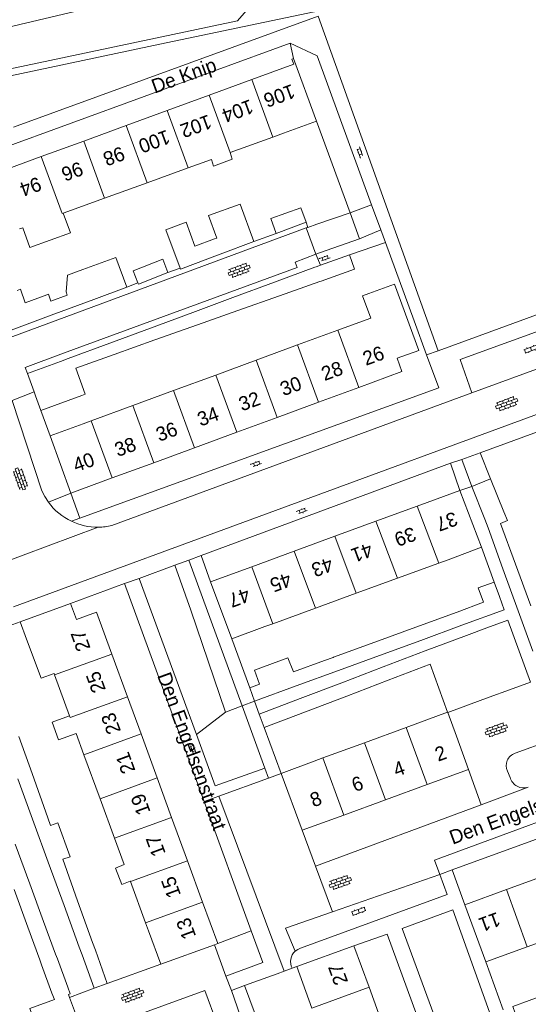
# Model space of a CAD drawing. Extents: x 99476 to 102828, y 406437 to 407931.
# Tile 110 of 162: x 100638 to 100710, y 407209 to 407348. Entities that reach past the tile are written whole.
import ezdxf

# ---------------------------------------------------------------- set-up
doc = ezdxf.new("R2010")
doc.units = 0
doc.header["$MEASUREMENT"] = 0
for name, color, linetype, lineweight in [('BG_bijgebouw', 253, 'Continuous', 0), ('BG_dakoverstek', 253, 'Continuous', 13), ('BG_dakoverstek bijgebouw', 253, 'Continuous', 0), ('BG_heg haag', 253, 'Continuous', 0), ('BG_hek', 253, 'Continuous', 0), ('BG_hoofdgebouw', 253, 'Continuous', 13), ('BG_huisnummer', 253, 'Continuous', 0), ('BG_insteek sloot', 253, 'Continuous', 0), ('BG_kant sloot', 253, 'Continuous', 0), ('BG_kant verharding', 253, 'Continuous', 0), ('BG_open verharding', 253, 'Continuous', 0), ('BG_schutting', 253, 'Continuous', 0), ('BG_straatnaam', 253, 'Continuous', 0), ('BG_tussenmuur', 253, 'Continuous', 0), ('BG_vlakafsluiter', 253, 'Continuous', 0)]:
    doc.layers.add(name, color=color, linetype=linetype, lineweight=lineweight)
doc.styles.add('Style-WORKING', font='WORKING.shx')

# ---------------------------------------------------------------- blocks, each defined once
blk = doc.blocks.new('S02OV6')
at = {"layer": 'BG_open verharding', "linetype": 'Continuous', "lineweight": 0}
for p, q in [((0, 0.20784), (1.371449, 0.20784)), ((0.085505, 0.20784), (0.085505, 0.268177)), ((0.485, -0.192), (0.486, 0.207)), ((0.885505, 0.20784), (0.885505, 0.31106)), ((1.285, -0.193), (1.285, 0.207)), ((0.268333, -0.19216), (1.549656, -0.19216)), ((0.885505, -0.32925), (0.885505, -0.19216))]:
    blk.add_line(p, q, dxfattribs=at)
blk = doc.blocks.new('S02OV4')
at = {"layer": 'BG_open verharding', "linetype": 'Continuous', "lineweight": 0}
for p, q in [((0, -0.200092), (0, 0.200092)), ((0, 0.2), (3.201, 0.2)), ((0.214, 0.6), (2.9, 0.6)), ((0.4, 0.199), (0.4, 0.6)), ((0.8, 0.6), (0.8, 0.7)), ((0.8, -0.2), (0.8, 0.2)), ((1.2, 0.2), (1.2, 0.6)), ((1.6, 0.6), (1.6, 0.7)), ((1.6, -0.2), (1.6, 0.2)), ((2, 0.199), (2, 0.6)), ((2.4, 0.6), (2.4, 0.7)), ((2.4, -0.2), (2.4, 0.2)), ((2.8, 0.2), (2.8, 0.6)), ((3.2, -0.199908), (3.2, 0.200092)), ((0, -0.2), (3.2, -0.199)), ((0.31, -0.6), (2.9, -0.6)), ((0.4, -0.6), (0.399, -0.2)), ((0.8, -0.7), (0.8, -0.6)), ((1.2, -0.6), (1.2, -0.2)), ((1.6, -0.7), (1.6, -0.6)), ((2, -0.6), (1.999, -0.2)), ((2.4, -0.7), (2.4, -0.6)), ((2.8, -0.6), (2.8, -0.2))]:
    blk.add_line(p, q, dxfattribs=at)
blk = doc.blocks.new('S02OV2')
at = {"layer": 'BG_open verharding', "linetype": 'Continuous', "lineweight": 0}
for p, q in [((0.052866, 0.482148), (0.183301, 0.482148)), ((0.183301, -1.01785), (0.183301, 0.982147)), ((0.183301, 0.895191), (0.705039, 0.895191)), ((0.705039, -1.01785), (0.705039, 0.982147)), ((0.705039, 0.43867), (0.835473, 0.43867)), ((0.052866, -0.517416), (0.183301, -0.517416)), ((0.183301, -0.017851), (0.705039, -0.017851)), ((0.183301, -0.930894), (0.705039, -0.930894)), ((0.705039, -0.473938), (0.835473, -0.473938))]:
    blk.add_line(p, q, dxfattribs=at)

msp = doc.modelspace()

# ---------------------------------------------------------------- linework, layer by layer
at = {"layer": 'BG_bijgebouw', "linetype": 'Continuous', "lineweight": 0}
for p, q in [((100685.2, 407320.6), (100680.481, 407318.96)), ((100686.491, 407316.88), (100685.2, 407320.6)), ((100678.959, 407319.24), (100674.72, 407317.671)), ((100679.188, 407318.511), (100680.481, 407318.96)), ((100678.959, 407318.431), (100679.188, 407318.511)), ((100680.311, 407314.746), (100678.959, 407318.431)), ((100666.768, 407314.721), (100671.566, 407316.533)), ((100681.77, 407315.25), (100686.491, 407316.88)), ((100681.77, 407315.25), (100680.311, 407314.746)), ((100652.035, 407314.255), (100653.582, 407310.082)), ((100680.972, 407313.157), (100685.07, 407314.61)), ((100674.475, 407310.762), (100680.16, 407312.866)), ((100680.16, 407312.866), (100680.36, 407312.94)), ((100680.36, 407312.94), (100680.972, 407313.157)), ((100668.6, 407308.588), (100674.475, 407310.762)), ((100680.895, 407310.868), (100675.181, 407308.841)), ((100681.071, 407310.93), (100680.895, 407310.868)), ((100653.582, 407310.082), (100648.893, 407308.332)), ((100642.481, 407309.079), (100641.869, 407308.848)), ((100648.893, 407308.332), (100642.882, 407306.089)), ((100662.921, 407306.487), (100668.6, 407308.588)), ((100675.181, 407308.841), (100669.277, 407306.747)), ((100656.925, 407304.268), (100662.921, 407306.487)), ((100669.277, 407306.747), (100663.569, 407304.723)), ((100642.882, 407306.089), (100637.231, 407303.98)), ((100651.182, 407302.143), (100656.925, 407304.268)), ((100663.569, 407304.723), (100657.544, 407302.586)), ((100645.292, 407299.964), (100651.182, 407302.143)), ((100657.544, 407302.586), (100651.772, 407300.539)), ((100644.201, 407299.56), (100639.511, 407297.84)), ((100644.201, 407299.56), (100645.292, 407299.964)), ((100651.772, 407300.539), (100646.351, 407298.616)), ((100639.511, 407297.84), (100640.462, 407295.232)), ((100640.462, 407295.232), (100640.67, 407294.66)), ((100702.39, 407281.87), (100705.05, 407282.931)), ((100705.05, 407282.931), (100706.91, 407278.29)), ((100704.24, 407277.23), (100702.39, 407281.87)), ((100704.24, 407277.23), (100704.68, 407276.017)), ((100704.68, 407276.017), (100706.795, 407270.191)), ((100706.442, 407276.638), (100708.578, 407270.849)), ((100706.795, 407270.191), (100708.94, 407264.28)), ((100708.578, 407270.849), (100710.751, 407264.959)), ((100704.057, 407265.465), (100700.301, 407264.091)), ((100700.301, 407264.091), (100694.479, 407261.961)), ((100708.94, 407264.28), (100711.026, 407258.534)), ((100694.479, 407261.961), (100688.658, 407259.831)), ((100695.166, 407260.082), (100700.989, 407262.212)), ((100704.536, 407261.841), (100701.639, 407260.764)), ((100701.639, 407260.764), (100698.734, 407259.684)), ((100688.658, 407259.831), (100682.834, 407257.7)), ((100689.345, 407257.952), (100695.166, 407260.082)), ((100698.734, 407259.684), (100695.8, 407258.593)), ((100682.834, 407257.7), (100682.76, 407257.673)), ((100683.521, 407255.821), (100689.345, 407257.952)), ((100695.8, 407258.593), (100689.831, 407256.316)), ((100681.532, 407257.224), (100677.176, 407255.63)), ((100689.831, 407256.316), (100683.977, 407254.082)), ((100690.547, 407254.438), (100696.49, 407256.706)), ((100696.49, 407256.706), (100698.968, 407249.928)), ((100677.519, 407253.625), (100683.521, 407255.821)), ((100670.967, 407253.359), (100672.361, 407253.869)), ((100671.663, 407251.482), (100677.519, 407253.625)), ((100683.977, 407254.082), (100678.123, 407251.849)), ((100684.693, 407252.205), (100690.547, 407254.438)), ((100707.734, 407253.099), (100710.697, 407254.183)), ((100671.663, 407251.482), (100670.967, 407253.359)), ((100678.839, 407249.971), (100684.693, 407252.205)), ((100701.906, 407250.967), (100704.843, 407252.041)), ((100704.843, 407252.041), (100707.734, 407253.099)), ((100678.123, 407251.849), (100672.314, 407249.633)), ((100698.98, 407249.896), (100701.906, 407250.967)), ((100672.314, 407249.633), (100673.013, 407247.748)), ((100673.013, 407247.748), (100678.839, 407249.971)), ((100640.167, 407241.247), (100638.283, 407246.5)), ((100642.417, 407234.973), (100640.167, 407241.247)), ((100638.139, 407240.511), (100640.428, 407234.246)), ((100640.428, 407234.246), (100642.459, 407228.691)), ((100637.781, 407231.229), (100639.849, 407225.622)), ((100642.459, 407228.691), (100644.704, 407222.546)), ((100646.623, 407223.242), (100644.522, 407229.1)), ((100639.849, 407225.622), (100641.806, 407220.314)), ((100637.635, 407224.812), (100639.573, 407219.498)), ((100648.736, 407217.351), (100646.623, 407223.242)), ((100644.704, 407222.546), (100646.854, 407216.664)), ((100641.806, 407220.314), (100643.511, 407215.69)), ((100639.573, 407219.498), (100641.261, 407214.87)), ((100649.131, 407216.25), (100648.736, 407217.351)), ((100646.854, 407216.664), (100647.25, 407215.58)), ((100650.82, 407211.54), (100649.131, 407216.25)), ((100641.261, 407214.87), (100641.515, 407214.181)), ((100643.763, 407215.003), (100643.511, 407215.69)), ((100645.231, 407211), (100643.763, 407215.003)), ((100647.25, 407215.58), (100648.941, 407210.87)), ((100641.515, 407214.181), (100642.991, 407210.18)), ((100648.941, 407210.87), (100650.82, 407211.54)), ((100668.371, 407210.56), (100670.25, 407211.23)), ((100669.633, 407207), (100668.371, 407210.56)), ((100670.25, 407211.23), (100672.33, 407205.52)), ((100642.991, 407210.18), (100643.336, 407209.242)), ((100645.31, 407209.96), (100645.457, 407209.563))]:
    msp.add_line(p, q, dxfattribs=at)
at = {"layer": 'BG_bijgebouw', "linetype": 'Continuous', "lineweight": 0, "flags": 128}
for points in [[(100665.973, 407316.888), (100666.299, 407317.008), (100665.127, 407320.206), (100669.593, 407321.813), (100671.566, 407316.533)], [(100674.72, 407317.671), (100673.975, 407319.765), (100678.219, 407321.299), (100678.959, 407319.24)], [(100661.103, 407312.751), (100659.105, 407318.161), (100661.98, 407319.256), (100663.212, 407315.877), (100665.973, 407316.888)], [(100661.103, 407312.751), (100661.158, 407312.603), (100666.768, 407314.721)], [(100659.365, 407312.121), (100658.692, 407314.009), (100654.5, 407312.361), (100655.141, 407310.68)], [(100685.07, 407314.61), (100685.78, 407312.6), (100681.071, 407310.93)], [(100655.141, 407310.68), (100655.215, 407310.485), (100659.365, 407312.121)], [(100641.869, 407308.848), (100639.194, 407307.839), (100638.523, 407309.768), (100638.069, 407309.607)], [(100706.91, 407278.29), (100707.415, 407277.028), (100706.442, 407276.638)], [(100700.989, 407262.212), (100706.968, 407264.4), (100706.283, 407266.279)], [(100710.697, 407254.183), (100707.499, 407262.943), (100704.536, 407261.841)], [(100672.361, 407253.869), (100671.647, 407255.866), (100676.368, 407257.588), (100677.176, 407255.63)], [(100644.522, 407229.1), (100645.548, 407229.468), (100643.827, 407234.269), (100642.801, 407233.901), (100642.417, 407234.973)], [(100645.231, 407211), (100645.576, 407210.057), (100645.31, 407209.96)], [(100640.82, 407205.29), (100639.841, 407207.97), (100643.336, 407209.242)], [(100645.457, 407209.563), (100646.3, 407207.29), (100640.82, 407205.29)], [(100712.81, 407209.96), (100708.17, 407208.28), (100708.85, 407206.4)]]:
    msp.add_lwpolyline(points, dxfattribs=at)
at = {"layer": 'BG_dakoverstek', "linetype": 'Continuous', "lineweight": 13, "flags": 128}
for points in [[(100665.569, 407328.146), (100665.843, 407327.175), (100668.502, 407328.192), (100668.195, 407329.098)], [(100644.583, 407320.537), (100645.601, 407317.73), (100639.879, 407315.655), (100638.861, 407318.463)], [(100654.073, 407226.012), (100652.89, 407225.543), (100651.972, 407227.863), (100653.213, 407228.354)]]:
    msp.add_lwpolyline(points, dxfattribs=at)
at = {"layer": 'BG_dakoverstek bijgebouw', "linetype": 'Continuous', "lineweight": 0}
for p, q in [((100652.035, 407314.255), (100647.335, 407312.545)), ((100647.335, 407312.545), (100645.209, 407311.772)), ((100647.203, 407294.751), (100641.414, 407292.602)), ((100705.533, 407268.336), (100706.283, 407266.279)), ((100682.76, 407257.673), (100681.532, 407257.224))]:
    msp.add_line(p, q, dxfattribs=at)
at = {"layer": 'BG_dakoverstek bijgebouw', "linetype": 'Continuous', "lineweight": 0, "flags": 128}
for points in [[(100645.209, 407311.772), (100644.981, 407309.397), (100645.154, 407308.933), (100642.846, 407308.077), (100642.481, 407309.079)], [(100646.351, 407298.616), (100647.703, 407294.937), (100647.203, 407294.751)], [(100641.414, 407292.602), (100641.409, 407292.6), (100640.67, 407294.66)], [(100705.533, 407268.336), (100703.306, 407267.524), (100704.057, 407265.465)]]:
    msp.add_lwpolyline(points, dxfattribs=at)
at = {"layer": 'BG_heg haag', "linetype": 'Continuous', "lineweight": 0}
for p, q in [((100680.67, 407348.39), (100697.621, 407301.07)), ((100680.53, 407342.79), (100688.215, 407321.698)), ((100688.215, 407321.698), (100689.504, 407318.159)), ((100689.508, 407318.148), (100686.491, 407316.88)), ((100689.504, 407318.159), (100689.508, 407318.148)), ((100697.621, 407301.07), (100717.145, 407308.195)), ((100645.661, 407280.91), (100642.502, 407279.624)), ((100669.881, 407250.833), (100667.521, 407249.921))]:
    msp.add_line(p, q, dxfattribs=at)
at = {"layer": 'BG_heg haag', "linetype": 'Continuous', "lineweight": 0, "flags": 128}
for points in [[(100637.341, 407294.04), (100641.56, 407281.26), (100641.986, 407280.416), (100642.502, 407279.624)], [(100667.521, 407249.921), (100662.615, 407264.352), (100660.391, 407270.707)]]:
    msp.add_lwpolyline(points, dxfattribs=at)
at = {"layer": 'BG_hek', "linetype": 'Continuous', "lineweight": 0}
msp.add_line((100674.85, 407212.913), (100670.25, 407211.23), dxfattribs=at)
at = {"layer": 'BG_hoofdgebouw', "linetype": 'Continuous', "lineweight": 13}
for p, q in [((100680.431, 407333.56), (100677.16, 407342.429)), ((100671.258, 407339.423), (100665.216, 407337.217)), ((100665.216, 407337.217), (100659.305, 407335.058)), ((100659.305, 407335.058), (100653.481, 407332.931)), ((100653.481, 407332.931), (100647.476, 407330.738)), ((100675.731, 407331.83), (100680.431, 407333.56)), ((100675.731, 407331.83), (100674.242, 407331.29)), ((100647.476, 407330.738), (100641.472, 407328.546)), ((100674.242, 407331.29), (100668.195, 407329.098)), ((100641.472, 407328.546), (100635.444, 407326.344)), ((100665.569, 407328.146), (100662.279, 407326.953)), ((100662.279, 407326.953), (100656.45, 407324.839)), ((100656.45, 407324.839), (100650.44, 407322.661)), ((100650.44, 407322.661), (100644.583, 407320.537)), ((100638.4, 407318.296), (100638.861, 407318.463)), ((100683.43, 407303.971), (100677.741, 407301.878)), ((100684.84, 407304.49), (100683.43, 407303.971)), ((100677.741, 407301.878), (100671.862, 407299.715)), ((100671.862, 407299.715), (100666.179, 407297.625)), ((100666.179, 407297.625), (100660.179, 407295.417)), ((100660.179, 407295.417), (100654.431, 407293.303)), ((100680.713, 407293.794), (100686.402, 407295.885)), ((100674.833, 407291.632), (100680.713, 407293.794)), ((100654.431, 407293.303), (100648.537, 407291.134)), ((100648.537, 407291.134), (100647.411, 407290.72)), ((100669.15, 407289.543), (100674.833, 407291.632)), ((100647.411, 407290.72), (100642.711, 407289.01)), ((100642.711, 407289.01), (100645.661, 407280.91)), ((100663.149, 407287.338), (100669.15, 407289.543)), ((100657.4, 407285.225), (100663.149, 407287.338)), ((100651.505, 407283.058), (100657.4, 407285.225)), ((100645.661, 407280.91), (100651.505, 407283.058)), ((100700.7, 407281.3), (100694.644, 407279.078)), ((100703.74, 407273.25), (100700.7, 407281.3)), ((100694.644, 407279.078), (100688.823, 407276.941)), ((100688.823, 407276.941), (100683.004, 407274.806)), ((100683.004, 407274.806), (100677.268, 407272.701)), ((100699.06, 407271.48), (100703.74, 407273.25)), ((100677.268, 407272.701), (100671.259, 407270.496)), ((100671.259, 407270.496), (100665.44, 407268.36)), ((100697.699, 407270.984), (100691.873, 407268.862)), ((100699.06, 407271.48), (100697.699, 407270.984)), ((100691.873, 407268.862), (100686.049, 407266.74)), ((100665.44, 407268.36), (100668.43, 407260.3)), ((100686.049, 407266.74), (100680.262, 407264.632)), ((100645.631, 407265.29), (100638.511, 407262.7)), ((100680.262, 407264.632), (100674.248, 407262.441)), ((100638.511, 407262.7), (100639.4, 407260.26)), ((100668.43, 407260.3), (100673.121, 407262.03)), ((100674.248, 407262.441), (100673.121, 407262.03)), ((100653.669, 407252.079), (100651.455, 407258.122)), ((100643.365, 407255.189), (100643.296, 407255.378)), ((100645.486, 407249.412), (100643.365, 407255.189)), ((100655.589, 407246.839), (100653.669, 407252.079)), ((100698.968, 407249.928), (100693.092, 407247.767)), ((100698.98, 407249.896), (100700.221, 407246.51)), ((100647.505, 407243.908), (100646.414, 407246.882)), ((100657.865, 407240.625), (100655.589, 407246.839)), ((100693.092, 407247.767), (100687.211, 407245.605)), ((100701.94, 407241.82), (100700.221, 407246.51)), ((100687.211, 407245.605), (100681.33, 407243.442)), ((100649.795, 407237.669), (100647.505, 407243.908)), ((100680.101, 407242.99), (100675.42, 407241.25)), ((100681.33, 407243.442), (100680.101, 407242.99)), ((100675.42, 407241.25), (100678.401, 407233.21)), ((100696.055, 407239.667), (100701.94, 407241.82)), ((100659.918, 407235.022), (100657.865, 407240.625)), ((100690.17, 407237.515), (100696.055, 407239.667)), ((100651.841, 407232.093), (100649.795, 407237.669)), ((100684.285, 407235.362), (100690.17, 407237.515)), ((100678.401, 407233.21), (100684.285, 407235.362)), ((100662.168, 407228.879), (100659.918, 407235.022)), ((100653.213, 407228.354), (100651.841, 407232.093)), ((100664.304, 407223.048), (100662.168, 407228.879)), ((100707.289, 407224.818), (100713.167, 407226.966)), ((100654.095, 407225.951), (100654.073, 407226.012)), ((100656.243, 407220.095), (100654.095, 407225.951)), ((100701.411, 407222.67), (100707.289, 407224.818)), ((100666.45, 407217.19), (100664.304, 407223.048)), ((100704.38, 407214.59), (100701.411, 407222.67)), ((100656.66, 407218.96), (100656.243, 407220.095)), ((100656.66, 407218.96), (100658.371, 407214.26)), ((100716.12, 407218.888), (100710.242, 407216.736)), ((100665.989, 407217.023), (100666.45, 407217.19)), ((100658.371, 407214.26), (100665.989, 407217.023)), ((100677.63, 407213.93), (100685.711, 407216.85)), ((100685.711, 407216.85), (100687.858, 407210.995)), ((100710.242, 407216.736), (100704.38, 407214.59)), ((100679.331, 407209.23), (100677.63, 407213.93)), ((100687.858, 407210.995), (100690.006, 407205.14)), ((100679.772, 407208.029), (100679.331, 407209.23))]:
    msp.add_line(p, q, dxfattribs=at)
at = {"layer": 'BG_hoofdgebouw', "linetype": 'Continuous', "lineweight": 13, "flags": 128}
for points in [[(100677.16, 407342.429), (100676.911, 407342.34), (100677.191, 407341.59), (100671.258, 407339.423)], [(100684.84, 407304.49), (100688.091, 407305.685), (100686.935, 407308.834), (100687.797, 407309.151)], [(100686.402, 407295.885), (100692.511, 407298.13), (100691.827, 407299.989), (100694.906, 407301.12), (100691.459, 407310.497), (100687.797, 407309.151)], [(100651.455, 407258.122), (100649.28, 407264.06), (100646.461, 407263.02), (100645.631, 407265.29)], [(100639.4, 407260.26), (100641.448, 407254.752), (100643.296, 407255.378)], [(100645.486, 407249.412), (100643.007, 407248.501), (100643.932, 407246), (100646.414, 407246.882)]]:
    msp.add_lwpolyline(points, dxfattribs=at)
at = {"layer": 'BG_insteek sloot', "linetype": 'Continuous', "lineweight": 0, "flags": 128}
msp.add_lwpolyline([(100627.669, 407338.991), (100669.231, 407347.75), (100673.64, 407352.84), (100705.43, 407359.68)], dxfattribs=at)
at = {"layer": 'BG_kant sloot', "linetype": 'Continuous', "lineweight": 0, "flags": 128}
msp.add_lwpolyline([(100622.011, 407343.337), (100702.294, 407362.385), (100703.727, 407362.675), (100705.147, 407362.685), (100705.788, 407362.551), (100706.408, 407362.288), (100707.25, 407361.696), (100707.551, 407361.156), (100707.797, 407360.54)], dxfattribs=at)
at = {"layer": 'BG_kant verharding', "linetype": 'Continuous', "lineweight": 0}
for p, q in [((100637.537, 407332.702), (100680.67, 407348.39)), ((100628.705, 407327.082), (100676.701, 407344.57)), ((100676.701, 407344.57), (100680.53, 407342.79)), ((100678.959, 407318.431), (100637.078, 407302.931)), ((100695.992, 407300.487), (100694.237, 407305.273)), ((100702.374, 407295.098), (100724.52, 407303.26)), ((100637.538, 407264.809), (100716.52, 407293.86)), ((100651.478, 407276.34), (100702.374, 407295.098)), ((100700.97, 407285.67), (100703.572, 407286.62)), ((100702.39, 407281.87), (100700.97, 407285.67)), ((100664.101, 407272.091), (100699.36, 407285.17)), ((100699.36, 407285.17), (100700.7, 407281.3)), ((100645.739, 407276.941), (100646.924, 407277.371)), ((100703.74, 407273.25), (100705.533, 407268.336)), ((100665.44, 407268.36), (100664.101, 407272.091)), ((100655.346, 407268.852), (100660.391, 407270.707)), ((100660.391, 407270.707), (100662.33, 407271.42)), ((100662.33, 407271.42), (100669.881, 407250.833)), ((100653.261, 407268.11), (100645.631, 407265.29)), ((100664.501, 407237.281), (100653.261, 407268.11)), ((100668.43, 407260.3), (100670.967, 407253.359)), ((100669.881, 407250.833), (100673.121, 407242.008)), ((100666.076, 407239.486), (100663.417, 407246.758)), ((100708.5, 407244.11), (100715.38, 407246.64)), ((100673.121, 407242.008), (100666.076, 407239.486)), ((100673.636, 407240.603), (100675.42, 407241.25)), ((100703.71, 407236.83), (100701.94, 407241.82)), ((100707.8, 407240.659), (100707.42, 407241.58)), ((100666.601, 407238.05), (100673.636, 407240.603)), ((100699.601, 407227.61), (100734.89, 407240.51)), ((100671.18, 407218.962), (100664.501, 407237.281)), ((100675.838, 407213.274), (100666.601, 407238.05)), ((100680.26, 407228.13), (100703.71, 407236.83)), ((100678.401, 407233.21), (100680.26, 407228.13)), ((100697.843, 407226.973), (100682.68, 407221.688)), ((100697.843, 407226.973), (100697.849, 407226.957)), ((100701.411, 407222.67), (100699.601, 407227.61)), ((100665.989, 407217.023), (100667.61, 407212.58)), ((100667.61, 407212.58), (100668.371, 407210.56))]:
    msp.add_line(p, q, dxfattribs=at)
at = {"layer": 'BG_kant verharding', "linetype": 'Continuous', "lineweight": 0, "flags": 128}
for points in [[(100644.601, 407300.7), (100677.665, 407312.846), (100677.411, 407313.61), (100680.311, 407314.746)], [(100702.374, 407295.098), (100700.764, 407299.808), (100721.399, 407307.332), (100724.52, 407303.26)], [(100644.601, 407300.7), (100639.201, 407298.7), (100639.511, 407297.84)], [(100646.924, 407277.371), (100697.711, 407295.8), (100695.992, 407300.487)], [(100663.417, 407246.758), (100655.341, 407268.85), (100655.346, 407268.852)], [(100752.852, 407249.541), (100697.121, 407228.96), (100697.843, 407226.973)], [(100697.849, 407226.957), (100698.88, 407224.12), (100678.139, 407216.529), (100677.755, 407216.361), (100677.415, 407216.118)], [(100682.68, 407221.688), (100676.033, 407219.371), (100677.415, 407216.118)], [(100702.477, 407192.278), (100692.541, 407219.32), (100699.71, 407221.96), (100709.416, 407194.814)], [(100667.61, 407212.58), (100672.81, 407214.49), (100671.18, 407218.962)], [(100685.711, 407216.85), (100690.39, 407218.53), (100700.324, 407191.415)], [(100648.46, 407204.65), (100664.614, 407210.539), (100666.351, 407205.82)]]:
    msp.add_lwpolyline(points, dxfattribs=at)
at = {"layer": 'BG_kant verharding', "linetype": 'Continuous', "lineweight": 0}
for centre, radius, start, end in [((100649.447678, 407284.709662), 8.608507, 216.211783, 244.480679), ((100649.450648, 407284.706816), 8.60722, 244.454676, 270.554858), ((100649.461385, 407284.681385), 8.581692, 270.484823, 283.591058), ((100678.745651, 407214.618958), 2.004434, 131.594422, 207.642316)]:
    msp.add_arc(centre, radius, start, end, dxfattribs=at)
at = {"layer": 'BG_kant verharding', "linetype": 'Continuous', "lineweight": 0, "extrusion": (0, 0, -1)}
for centre, radius, start, end in [((-100709.072983, 407242.369893), 1.832016, 334.458783, 71.774305), ((-100709.770533, 407241.252275), 2.057906, 252.743819, 343.244341)]:
    msp.add_arc(centre, radius, start, end, dxfattribs=at)
at = {"layer": 'BG_schutting', "linetype": 'Continuous', "lineweight": 0}
for p, q in [((100678.959, 407319.24), (100679.188, 407318.511)), ((100671.566, 407316.533), (100674.72, 407317.671)), ((100690.161, 407316.39), (100685.07, 407314.61)), ((100694.237, 407305.273), (100690.161, 407316.39)), ((100659.365, 407312.121), (100661.103, 407312.751)), ((100653.582, 407310.082), (100655.141, 407310.68)), ((100640.462, 407295.232), (100637.341, 407294.04)), ((100703.572, 407286.62), (100705.05, 407282.931)), ((100638.511, 407262.7), (100634.401, 407261.234)), ((100673.013, 407247.748), (100675.42, 407241.25)), ((100704.38, 407214.59), (100706.841, 407207.799)), ((100658.371, 407214.26), (100650.82, 407211.54)), ((100675.838, 407213.274), (100674.85, 407212.913)), ((100676.97, 407213.689), (100675.838, 407213.274)), ((100677.63, 407213.93), (100676.97, 407213.689))]:
    msp.add_line(p, q, dxfattribs=at)
at = {"layer": 'BG_schutting', "linetype": 'Continuous', "lineweight": 0, "flags": 128}
msp.add_lwpolyline([(100703.572, 407286.62), (100717.87, 407291.84), (100724.14, 407289.16)], dxfattribs=at)
at = {"layer": 'BG_tussenmuur', "linetype": 'Continuous', "lineweight": 0}
for p, q in [((100671.258, 407339.423), (100674.242, 407331.29)), ((100665.216, 407337.217), (100668.195, 407329.098)), ((100659.305, 407335.058), (100662.279, 407326.953)), ((100653.481, 407332.931), (100656.45, 407324.839)), ((100647.476, 407330.738), (100650.44, 407322.661)), ((100683.43, 407303.971), (100686.402, 407295.885)), ((100677.741, 407301.878), (100680.713, 407293.794)), ((100671.862, 407299.715), (100674.833, 407291.632)), ((100666.179, 407297.625), (100669.15, 407289.543)), ((100660.179, 407295.417), (100663.149, 407287.338)), ((100654.431, 407293.303), (100657.4, 407285.225)), ((100648.537, 407291.134), (100651.505, 407283.058)), ((100694.644, 407279.078), (100697.699, 407270.984)), ((100688.823, 407276.941), (100691.873, 407268.862)), ((100683.004, 407274.806), (100686.049, 407266.74)), ((100677.268, 407272.701), (100680.262, 407264.632)), ((100671.259, 407270.496), (100674.248, 407262.441)), ((100643.365, 407255.189), (100651.455, 407258.122)), ((100698.98, 407249.896), (100698.968, 407249.928)), ((100647.505, 407243.908), (100655.589, 407246.839)), ((100696.055, 407239.667), (100693.092, 407247.767)), ((100690.17, 407237.515), (100687.211, 407245.605)), ((100684.285, 407235.362), (100681.33, 407243.442)), ((100657.865, 407240.625), (100649.795, 407237.669)), ((100651.841, 407232.093), (100659.918, 407235.022)), ((100654.095, 407225.951), (100662.168, 407228.879)), ((100707.289, 407224.818), (100710.242, 407216.736)), ((100664.304, 407223.048), (100656.243, 407220.095)), ((100687.858, 407210.995), (100679.772, 407208.029))]:
    msp.add_line(p, q, dxfattribs=at)
at = {"layer": 'BG_tussenmuur', "linetype": 'Continuous', "lineweight": 0, "flags": 128}
for points in [[(100641.472, 407328.546), (100644.431, 407320.482), (100644.583, 407320.537)], [(100645.486, 407249.412), (100645.583, 407249.147), (100653.669, 407252.079)]]:
    msp.add_lwpolyline(points, dxfattribs=at)
at = {"layer": 'BG_vlakafsluiter', "linetype": 'Continuous', "lineweight": 0}
for p, q in [((100676.701, 407344.57), (100677.16, 407342.429)), ((100680.431, 407333.56), (100685.2, 407320.6)), ((100685.2, 407320.6), (100688.215, 407321.698)), ((100689.508, 407318.148), (100690.161, 407316.39)), ((100680.311, 407314.746), (100680.972, 407313.157)), ((100695.992, 407300.487), (100697.621, 407301.07)), ((100642.711, 407289.01), (100641.414, 407292.602)), ((100699.36, 407285.17), (100700.97, 407285.67)), ((100702.39, 407281.87), (100700.7, 407281.3)), ((100646.924, 407277.371), (100645.661, 407280.91)), ((100649.534, 407276.1), (100634.048, 407270.319)), ((100664.101, 407272.091), (100662.33, 407271.42)), ((100653.261, 407268.11), (100655.346, 407268.852)), ((100669.881, 407250.833), (100671.663, 407251.482)), ((100672.314, 407249.633), (100671.663, 407251.482)), ((100663.417, 407246.758), (100667.521, 407249.921)), ((100673.636, 407240.603), (100673.121, 407242.008)), ((100710.381, 407239.287), (100703.71, 407236.83)), ((100666.601, 407238.05), (100664.501, 407237.281)), ((100680.26, 407228.13), (100682.68, 407221.688)), ((100699.601, 407227.61), (100697.849, 407226.957)), ((100671.18, 407218.962), (100666.45, 407217.19)), ((100648.941, 407210.87), (100645.457, 407209.563))]:
    msp.add_line(p, q, dxfattribs=at)
at = {"layer": 'BG_vlakafsluiter', "linetype": 'Continuous', "lineweight": 0, "flags": 128}
msp.add_lwpolyline([(100624.604, 407337.312), (100658.247, 407344.431), (100680.067, 407349.028), (100680.391, 407349.21)], dxfattribs=at)

# ---------------------------------------------------------------- block references
at = {"layer": 'BG_open verharding', "linetype": 'Continuous', "lineweight": 0}
for name, p, rotation in [('S02OV6', (100686.837, 407328.381), 109.703952), ('S02OV6', (100680.807, 407313.879), 19.503573), ('S02OV4', (100667.977, 407311.88), 20.173945), ('S02OV2', (100710.629, 407301.732), 290.247502), ('S02OV4', (100705.823, 407293.013), 20.173945), ('S02OV6', (100671.119, 407284.77), 20.247502), ('S02OV4', (100639.075, 407281.428), 109.811812), ('S02OV6', (100677.59, 407278.102), 20.247502), ('S02OV4', (100704.349, 407246.88), 19.214312), ('S02OV6', (100663.248, 407243.945), 110.173945), ('S02OV4', (100682.265, 407225.305), 19.214312), ('S02OV2', (100686.248, 407222.174), 290.1201660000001), ('S02OV4', (100652.887, 407209.293), 19.992894)]:
    msp.add_blockref(name, p, dxfattribs=dict(at, rotation=rotation))

# ---------------------------------------------------------------- texts
at = {"layer": 'BG_huisnummer', "linetype": 'Continuous', "lineweight": 0, "style": 'Style-WORKING'}
for s, rotation, p in [('106', 200.06635, (100676.922, 407338.83)), ('104', 200.06635, (100671.025, 407336.677)), ('102', 200.06635, (100665.127, 407334.523)), ('100', 200.06635, (100659.23, 407332.369)), ('98', 200.06635, (100652.817, 407330.027)), ('96', 200.06635, (100646.92, 407327.874)), ('94', 200.06635, (100641.022, 407325.72)), ('26', 20.173945, (100687.413, 407298.92)), ('28', 20.173945, (100681.557, 407296.767)), ('30', 20.173945, (100675.725, 407294.624)), ('32', 20.173945, (100669.869, 407292.471)), ('34', 20.173945, (100664.013, 407290.319)), ('36', 20.173945, (100658.158, 407288.166)), ('38', 20.173945, (100652.3, 407286.014)), ('40', 20.173945, (100646.419, 407283.852)), ('37', 200.173945, (100699.904, 407278.345)), ('39', 200.173945, (100694.028, 407276.189)), ('41', 200.173945, (100687.905, 407273.941)), ('43', 200.173945, (100682.299, 407271.884)), ('45', 200.173945, (100676.423, 407269.728)), ('47', 200.173945, (100670.546, 407267.571)), ('27', 110.120166, (100648.484, 407258.963)), ('25', 110.120166, (100650.63, 407253.104)), ('23', 110.120166, (100652.777, 407247.246)), ('2', 20.120166, (100697.616, 407242.9)), ('21', 110.120166, (100654.824, 407241.657)), ('4', 20.120166, (100691.732, 407240.748)), ('6', 20.120166, (100685.847, 407238.595)), ('19', 110.120166, (100656.97, 407235.798)), ('8', 20.120166, (100679.962, 407236.443)), ('17', 110.120166, (100659.116, 407229.939)), ('15', 110.120166, (100661.263, 407224.081)), ('11', 200.06635, (100705.974, 407221.676)), ('13', 110.120166, (100663.409, 407218.222)), ('27', 110.120166, (100684.916, 407211.754))]:
    msp.add_text(s, height=2, rotation=rotation, dxfattribs=at).set_placement(p)
at = {"layer": 'BG_straatnaam', "linetype": 'Continuous', "lineweight": 0, "style": 'Style-WORKING'}
for s, rotation, p in [('De Knip', 19.992894, (100657.518, 407337.444)), ('Den Engelsenstraat', 289.992894, (100657.853, 407255.105)), ('Den Engelsenstraat', 20.30125, (100699.676, 407231.161))]:
    msp.add_text(s, height=2, rotation=rotation, dxfattribs=at).set_placement(p)

doc.saveas('drawing.dxf')
